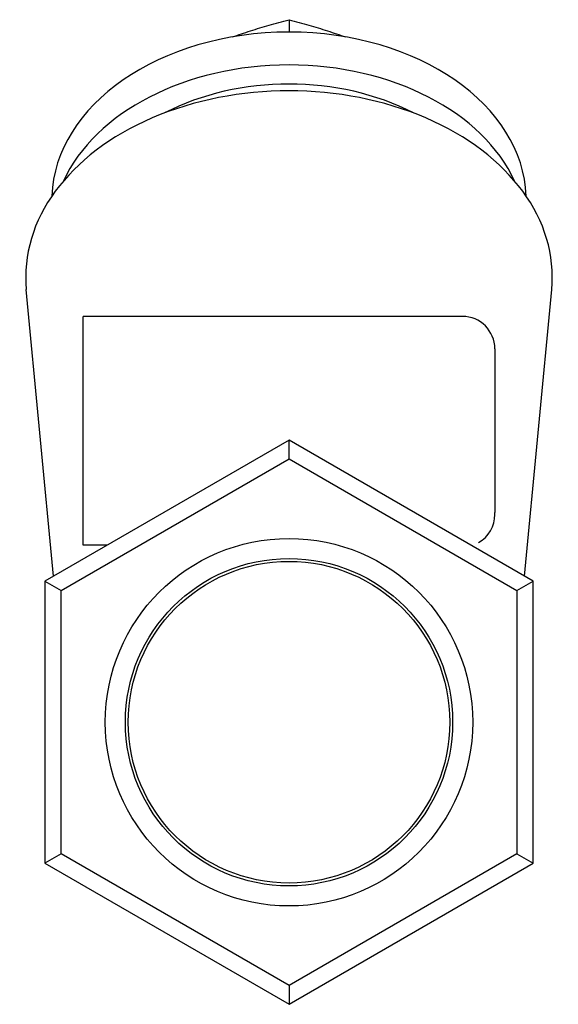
# Model space of a CAD drawing. Header units: millimetres. Extents: x 60 to 4078, y 28 to 408.
# Tile 3 of 3: x 440 to 490, y 191 to 282. Entities that reach past the tile are written whole.
import ezdxf

# ---------------------------------------------------------------- set-up
doc = ezdxf.new("R2010")
doc.units = ezdxf.units.MM
doc.layers.add('DETAIL', color=2, linetype='Continuous')

msp = doc.modelspace()

# ---------------------------------------------------------------- linework, layer by layer
at = {"layer": 'DETAIL'}
for p, q in [((465.353, 282.142), (465.353, 280.993)), ((443.563, 230.667), (441.039, 257.172)), ((487.142, 230.667), (489.666, 257.172)), ((446.303, 233.543), (446.303, 254.693)), ((481.403, 254.693), (446.303, 254.693)), ((484.403, 251.693), (484.403, 236.551)), ((465.353, 243.248), (442.753, 230.2)), ((487.953, 230.2), (465.353, 243.248)), ((465.353, 241.516), (465.353, 243.248)), ((444.253, 229.334), (465.353, 241.516)), ((465.353, 241.516), (486.453, 229.334)), ((484.403, 236.371), (484.403, 236.551)), ((448.543, 233.543), (446.303, 233.543)), ((442.753, 230.2), (442.753, 204.103)), ((442.753, 230.2), (444.253, 229.334)), ((486.453, 229.334), (487.953, 230.2)), ((487.953, 204.103), (487.953, 230.2)), ((444.253, 204.969), (444.253, 229.334)), ((486.453, 229.334), (486.453, 204.969)), ((444.253, 204.969), (442.753, 204.103)), ((465.353, 192.787), (444.253, 204.969)), ((486.453, 204.969), (465.353, 192.787)), ((486.453, 204.969), (487.953, 204.103)), ((442.753, 204.103), (465.353, 191.055)), ((465.353, 191.055), (487.953, 204.103)), ((465.353, 192.787), (465.353, 191.055))]:
    msp.add_line(p, q, dxfattribs=at)
at = {"layer": 'DETAIL', "flags": 128}
for points in [[(460.121, 280.546), (460.327, 280.619), (460.534, 280.691), (460.741, 280.763), (460.948, 280.834), (461.157, 280.904), (461.366, 280.973), (461.576, 281.042), (461.787, 281.111), (461.999, 281.179), (462.212, 281.246), (462.426, 281.313), (462.641, 281.379), (462.858, 281.445), (463.076, 281.51), (463.296, 281.575), (463.517, 281.639), (463.74, 281.703), (463.964, 281.767), (464.19, 281.83), (464.419, 281.893), (464.649, 281.956), (464.881, 282.018), (465.116, 282.081), (465.353, 282.142)], [(465.353, 282.142), (465.589, 282.081), (465.824, 282.018), (466.056, 281.956), (466.287, 281.893), (466.515, 281.83), (466.741, 281.767), (466.966, 281.703), (467.188, 281.639), (467.409, 281.575), (467.629, 281.51), (467.847, 281.445), (468.064, 281.379), (468.279, 281.313), (468.493, 281.246), (468.706, 281.179), (468.918, 281.111), (469.129, 281.042), (469.339, 280.973), (469.548, 280.904), (469.757, 280.834), (469.964, 280.763), (470.172, 280.691), (470.378, 280.619), (470.584, 280.546)]]:
    msp.add_lwpolyline(points, dxfattribs=at)
at = {"layer": 'DETAIL'}
for radius in [17, 15.146, 14.879]:
    msp.add_circle((465.353, 217.151), radius, dxfattribs=at)
for centre, start, end in [((481.403, 251.693), 0, 90), ((481.403, 236.37), 299.96995, 0)]:
    msp.add_arc(centre, 3, start, end, dxfattribs=at)
for centre, major_axis, start_param, end_param in [((465.353, 265.472), (-21.95, 0), 3.164197, 6.260581), ((465.353, 262.431), (-21.95, 0), 3.454553, 5.970225), ((465.353, 262.431), (19.45, 0), 0.937676, 2.203917), ((465.353, 258.33), (-24.369, 0), 3.074362, 6.350416)]:
    msp.add_ellipse(centre, major_axis=major_axis, ratio=0.707107, start_param=start_param, end_param=end_param, dxfattribs=at)

doc.saveas('drawing.dxf')
